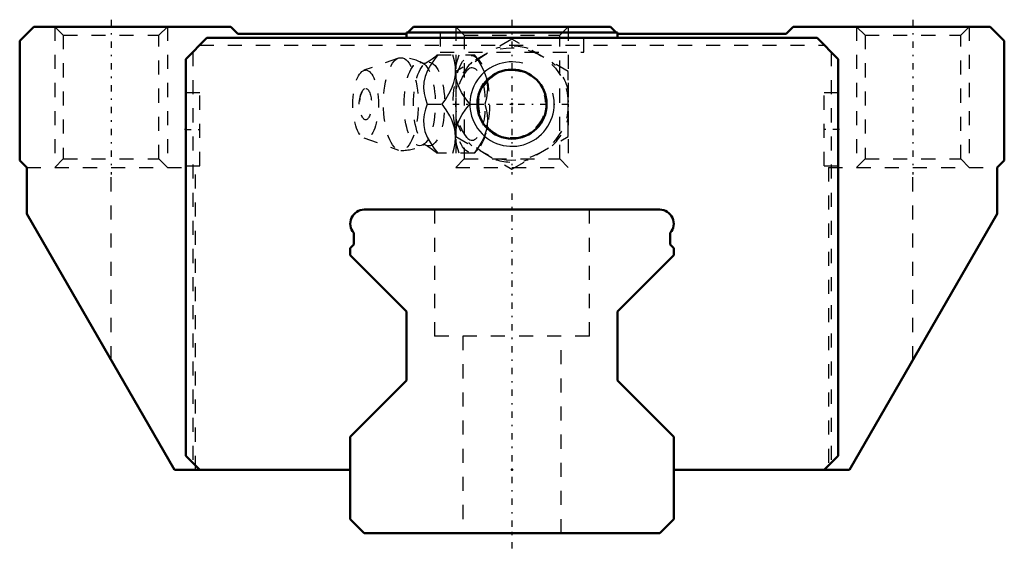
# Model space of a CAD drawing. Header units: millimetres. Extents: x -35 to 35, y -1.1 to 36.5.
import ezdxf

# ---------------------------------------------------------------- set-up
doc = ezdxf.new("R2010")
doc.units = ezdxf.units.MM
doc.linetypes.add('Center', pattern=[1.5, 0.45, -0.5, 0.05, -0.5])
doc.linetypes.add('Dashed', pattern=[2, 1, -1])
for name, color, linetype, lineweight in [('2d ConnectionPoints', 7, 'Continuous', 50), ('AM_0', 7, 'Continuous', 50), ('AM_5', 3, 'Continuous', 25), ('AM_7', 7, 'Center', 25), ('AM_9', 6, 'Dashed', 25)]:
    doc.layers.add(name, color=color, linetype=linetype, lineweight=lineweight)

# ---------------------------------------------------------------- blocks, each defined once
blk = doc.blocks.new('1_SRG_B_M6F_grease_nipple_joint_0_in_SRG25XC1SS220LPG200BM6F62450001_2')
at = {"layer": 'AM_5', "linetype": 'Dashed'}
blk.add_arc((0, 30.5), 2.386, 75, 15, dxfattribs=at)
at = {"layer": 'AM_7'}
blk.add_line((-4.2, 30.5), (4.2, 30.5), dxfattribs=at)
at = {"layer": 'AM_9'}
for p, q in [((0, 35.119), (-4, 32.809)), ((4, 32.809), (0, 35.119)), ((-8.065, 33.771), (-10.522, 32.903)), ((-5.317, 34), (-2.667, 34)), ((-2.371, 33.651), (-2.667, 34)), ((-4, 32.809), (-4, 28.191)), ((4, 28.191), (4, 32.809)), ((-6.03, 30.5), (-4.96, 30.5)), ((-3.002, 30.5), (-1.932, 30.5)), ((-10.522, 28.097), (-8.065, 27.229)), ((-4, 28.191), (0, 25.881)), ((0, 25.881), (4, 28.191)), ((-2.667, 27), (-2.371, 27.349)), ((-2.667, 27), (-5.317, 27))]:
    blk.add_line(p, q, dxfattribs=at)
for points in [[(-5.273, 34), (-5.544, 33.636), (-5.795, 33.263), (-6.013, 32.878), (-6.18, 32.469), (-6.273, 32.054), (-6.286, 31.646), (-6.236, 31.25), (-6.145, 30.871), (-6.03, 30.5)], [(-5.315, 34.003), (-5.339, 33.98), (-5.495, 33.841), (-5.682, 33.694), (-5.9, 33.544), (-6.129, 33.408)], [(-4.96, 30.5), (-4.706, 30.859), (-4.479, 31.229), (-4.283, 31.625), (-4.136, 32.03), (-4.067, 32.311), (-4.026, 32.591), (-4.013, 32.878), (-4.026, 33.16), (-4.092, 33.586), (-4.203, 34)], [(-4.014, 32.869), (-3.965, 33.25), (-3.874, 33.629), (-3.759, 34)], [(-2.689, 34), (-2.435, 33.641), (-2.208, 33.271), (-2.012, 32.875), (-1.865, 32.47), (-1.796, 32.189), (-1.755, 31.909), (-1.742, 31.622), (-1.755, 31.34), (-1.821, 30.914), (-1.932, 30.5)], [(-6.128, 33.408), (-6.134, 33.404), (-6.166, 33.393), (-6.219, 33.385), (-6.288, 33.389), (-6.328, 33.401), (-6.342, 33.407)], [(-4.001, 32.436), (-4.002, 32.446), (-4.016, 32.833)], [(-3.002, 30.5), (-3.399, 31.046), (-3.581, 31.33), (-3.742, 31.622), (-3.908, 32.025), (-4.001, 32.436)], [(-6.03, 30.5), (-6.143, 30.136), (-6.234, 29.763), (-6.285, 29.378), (-6.275, 28.969), (-6.188, 28.554), (-6.024, 28.146), (-5.803, 27.75), (-5.548, 27.371), (-5.273, 27)], [(-4.203, 27), (-4.104, 27.359), (-4.038, 27.729), (-4.013, 28.125), (-4.04, 28.53), (-4.093, 28.811), (-4.174, 29.091), (-4.284, 29.378), (-4.419, 29.66), (-4.669, 30.086), (-4.96, 30.5)], [(-4.003, 28.552), (-3.917, 28.946), (-3.756, 29.351), (-3.532, 29.75), (-3.277, 30.129), (-3.002, 30.5)], [(-1.932, 30.5), (-1.833, 30.141), (-1.767, 29.771), (-1.742, 29.375), (-1.77, 28.97), (-1.822, 28.689), (-1.903, 28.409), (-2.013, 28.122), (-2.148, 27.84), (-2.398, 27.414), (-2.689, 27)], [(-4.014, 28.134), (-4.006, 28.525), (-4.003, 28.552)], [(-3.759, 27), (-3.92, 27.546), (-3.979, 27.83), (-4.013, 28.118)], [(-6.342, 27.593), (-6.33, 27.598), (-6.292, 27.61), (-6.233, 27.616), (-6.169, 27.608), (-6.136, 27.596), (-6.128, 27.592)], [(-6.127, 27.591), (-5.963, 27.495), (-5.746, 27.352), (-5.557, 27.21), (-5.396, 27.073), (-5.311, 26.994)]]:
    blk.add_lwpolyline(points, dxfattribs=at)
blk.add_circle((0, 30.5), 4, dxfattribs=at)
for centre, radius, start, end in [((0, 30.5), 4.12, 73.86243, 106.13757), ((-7.903, 30.5), 3.3, 61.76048, 90), ((0, 30.5), 4.12, 133.86243, 166.13757), ((0, 30.5), 4.12, 13.86243, 46.13757), ((-9.071, 30.5), 1.82, 148.36971, 211.63029), ((0, 30.5), 4.12, 193.86243, 226.13757), ((0, 30.5), 4.12, 313.86243, 346.13757), ((-7.903, 30.5), 3.3, 270, 298.23952), ((0, 30.5), 4.12, 253.86243, 286.13757)]:
    blk.add_arc(centre, radius, start, end, dxfattribs=at)
for centre, major_axis in [((-7.903, 30.5), (0, 3.3)), ((-2.893, 30.5), (0, 3.445)), ((-10.403, 30.5), (0, 2.424)), ((-6.561, 30.5), (0, 2.965)), ((-5.9, 30.5), (0, 2.971)), ((-10.403, 30.5), (0, 1.117))]:
    blk.add_ellipse(centre, major_axis=major_axis, ratio=0.374607, dxfattribs=at)
blk.add_ellipse((-2.841, 30.5), major_axis=(0, -2.572), ratio=0.374607, start_param=5.781061, end_param=9.926902, dxfattribs=at)
blk = doc.blocks.new('2_SRG25XCSSB_M6F1_Slide25_55_0_in_SRG25XC1SS220LPG200BM6F62450001_2')
at = {"layer": 'AM_0'}
for p, q in [((-34, 36), (-35, 35)), ((-20, 36), (-34, 36)), ((-19.5, 35.5), (-20, 36)), ((-7, 36), (-7.4, 35.6)), ((7, 36), (-7, 36)), ((7.4, 35.6), (7, 36)), ((20, 36), (19.5, 35.5)), ((34, 36), (20, 36)), ((35, 35), (34, 36)), ((-35, 35), (-35, 26.5)), ((-21.7, 35.2), (-23.2, 33.7)), ((21.7, 35.2), (-21.7, 35.2)), ((-7.5, 35.5), (-19.5, 35.5)), ((-7.5, 35.6), (7.5, 35.6)), ((-7.5, 35.2), (-7.5, 35.6)), ((7.5, 35.2), (7.5, 35.6)), ((19.5, 35.5), (7.5, 35.5)), ((23.2, 33.7), (21.7, 35.2)), ((35, 26.5), (35, 35)), ((-23.2, 33.7), (-23.2, 5.5)), ((23.2, 5.5), (23.2, 33.7)), ((-35, 26.5), (-34.5, 26)), ((-34.5, 26), (-34.5, 22.687)), ((34.5, 26), (35, 26.5)), ((34.5, 22.687), (34.5, 26)), ((-34.5, 22.687), (-24, 4.5)), ((24, 4.5), (34.5, 22.687)), ((-23.2, 5.5), (-22.2, 4.5)), ((22.2, 4.5), (23.2, 5.5)), ((-24, 4.5), (-11.5, 4.5)), ((11.5, 4.5), (24, 4.5))]:
    blk.add_line(p, q, dxfattribs=at)
blk.add_circle((0, 30.5), 2.458, dxfattribs=at)
at = {"layer": 'AM_5', "linetype": 'Dashed'}
for p, q in [((-32.5, 36), (-32.5, 26)), ((-24.5, 36), (-24.5, 26)), ((-4, 36), (-4, 26)), ((4, 36), (4, 26)), ((24.5, 36), (24.5, 26)), ((32.5, 36), (32.5, 26))]:
    blk.add_line(p, q, dxfattribs=at)
at = {"layer": 'AM_5'}
blk.add_arc((0, 30.5), 3, 75, 15, dxfattribs=at)
at = {"layer": 'AM_7'}
for p, q in [((-28.5, 36.5), (-28.5, 25.5)), ((0, 36.5), (0, 25.5)), ((28.5, 36.5), (28.5, 25.5)), ((-23.25, 28.7), (-22.15, 28.7)), ((23.25, 28.7), (22.15, 28.7))]:
    blk.add_line(p, q, dxfattribs=at)
at = {"layer": 'AM_9'}
for p, q in [((-32.5, 36), (-31.9, 35.4)), ((-25.1, 35.4), (-24.5, 36)), ((-4, 36), (-3.4, 35.4)), ((3.4, 35.4), (4, 36)), ((24.5, 36), (25.1, 35.4)), ((31.9, 35.4), (32.5, 36)), ((-31.9, 35.4), (-31.9, 26.6)), ((-31.9, 35.4), (-25.1, 35.4)), ((-25.1, 26.6), (-25.1, 35.4)), ((-7.4, 35.6), (-7.5, 35.5)), ((-5.1, 35.6), (-5.1, 34.2)), ((-3.4, 35.4), (-3.4, 26.6)), ((-3.4, 35.4), (3.4, 35.4)), ((3.4, 26.6), (3.4, 35.4)), ((5.1, 34.2), (5.1, 35.6)), ((7.5, 35.5), (7.4, 35.6)), ((25.1, 35.4), (25.1, 26.6)), ((25.1, 35.4), (31.9, 35.4)), ((31.9, 26.6), (31.9, 35.4)), ((-22.2, 34.7), (22.2, 34.7)), ((-22.7, 34.2), (-22.7, 5)), ((-5.1, 34.2), (5.1, 34.2)), ((22.7, 34.2), (22.7, 5)), ((-22.2, 31.3), (-23.2, 31.3)), ((-22.2, 26.1), (-22.2, 31.3)), ((22.2, 26.1), (22.2, 31.3)), ((23.2, 31.3), (22.2, 31.3)), ((-31.9, 26.6), (-32.5, 26)), ((-31.9, 26.6), (-25.1, 26.6)), ((-24.5, 26), (-25.1, 26.6)), ((-3.4, 26.6), (-4, 26)), ((-3.4, 26.6), (3.4, 26.6)), ((4, 26), (3.4, 26.6)), ((25.1, 26.6), (24.5, 26)), ((25.1, 26.6), (31.9, 26.6)), ((32.5, 26), (31.9, 26.6)), ((-34.5, 26), (-22.5, 26)), ((-28.5, 12.294), (-28.5, 26)), ((-23.2, 26.1), (-22.2, 26.1)), ((-22.5, 4.5), (-22.5, 26)), ((-4, 26), (4, 26)), ((22.2, 26.1), (23.2, 26.1)), ((22.5, 26), (22.5, 4.5)), ((22.5, 26), (34.5, 26)), ((28.5, 12.294), (28.5, 26))]:
    blk.add_line(p, q, dxfattribs=at)
blk = doc.blocks.new('3_SRG25XC22020_Track_0_in_SRG25XC1SS220LPG200BM6F62450001_2')
at = {"layer": 'AM_0'}
for p, q in [((10.5, 23), (-10.5, 23)), ((-11.25, 21.339), (-11.25, 20.51)), ((11.25, 20.51), (11.25, 21.339)), ((-11.25, 20.51), (-11.5, 20.26)), ((11.5, 20.26), (11.25, 20.51)), ((-11.5, 20.26), (-11.5, 19.75)), ((-11.5, 19.75), (-7.5, 15.75)), ((7.5, 15.75), (11.5, 19.75)), ((11.5, 19.75), (11.5, 20.26)), ((-7.5, 15.75), (-7.5, 10.85)), ((7.5, 10.85), (7.5, 15.75)), ((-7.5, 10.85), (-11.5, 6.85)), ((11.5, 6.85), (7.5, 10.85)), ((-11.5, 6.85), (-11.5, 1)), ((11.5, 1), (11.5, 6.85)), ((-11.5, 1), (-10.5, 0)), ((10.5, 0), (11.5, 1)), ((-10.5, 0), (10.5, 0))]:
    blk.add_line(p, q, dxfattribs=at)
for centre, start, end in [((-10.5, 22), 90, 221.40962), ((10.5, 22), 318.59038, 90)]:
    blk.add_arc(centre, 1, start, end, dxfattribs=at)
at = {"layer": 'AM_7'}
blk.add_line((0, 24.15), (0, -1.15), dxfattribs=at)
at = {"layer": 'AM_9'}
for p, q in [((-5.5, 23), (-5.5, 14)), ((5.5, 14), (5.5, 23)), ((5.5, 14), (-5.5, 14)), ((-3.5, 14), (-3.5, 0)), ((3.5, 0), (3.5, 14))]:
    blk.add_line(p, q, dxfattribs=at)

msp = doc.modelspace()

# ---------------------------------------------------------------- linework, layer by layer
at = {"layer": '2d ConnectionPoints'}
for p in [(0, 30.5), (0, 30.5), (-23.2, 28.7), (-23.2, 28.7), (23.2, 28.7), (23.2, 28.7), (0, 4.5), (0, 4.5), (0, 0), (0, 0)]:
    msp.add_point(p, dxfattribs=at)

# ---------------------------------------------------------------- block references
for name in ['2_SRG25XCSSB_M6F1_Slide25_55_0_in_SRG25XC1SS220LPG200BM6F62450001_2', '1_SRG_B_M6F_grease_nipple_joint_0_in_SRG25XC1SS220LPG200BM6F62450001_2', '3_SRG25XC22020_Track_0_in_SRG25XC1SS220LPG200BM6F62450001_2']:
    msp.add_blockref(name, (0, 0))

doc.saveas('drawing.dxf')
